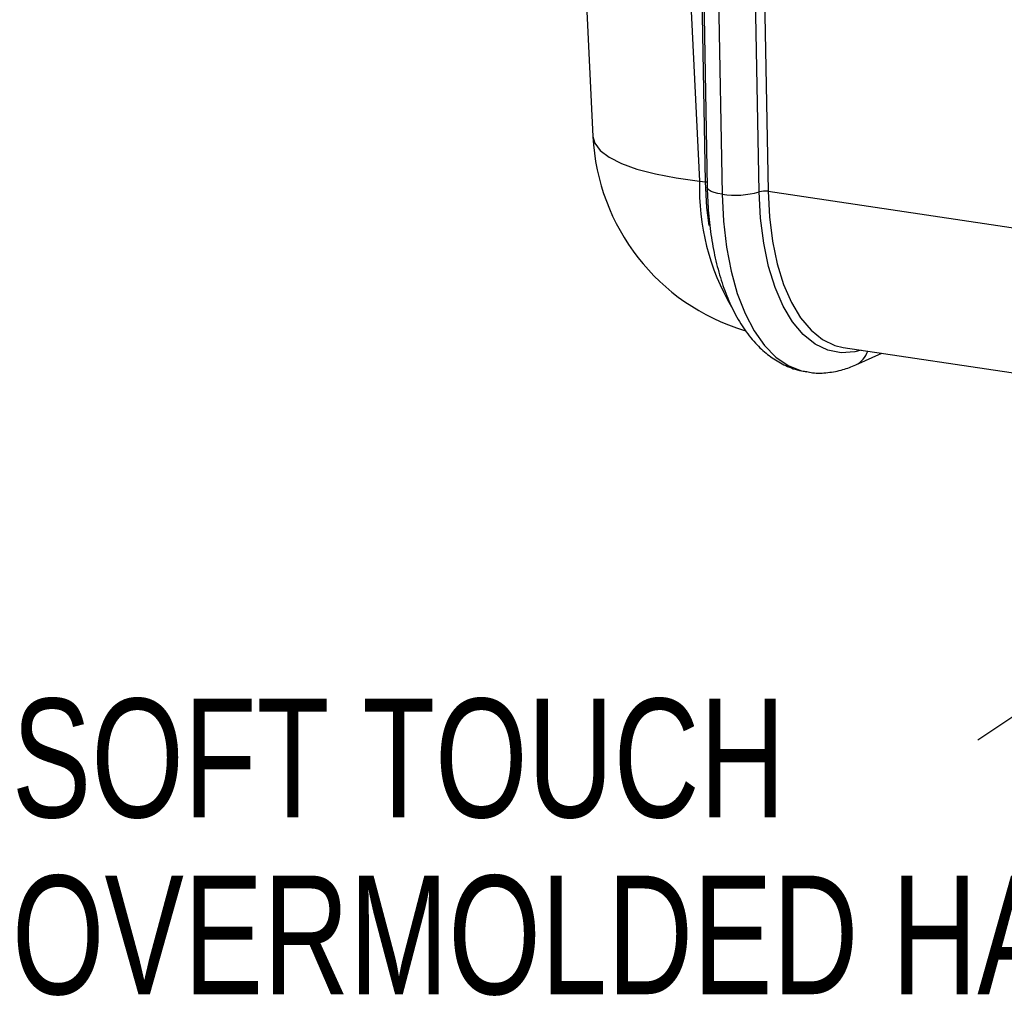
# Model space of a CAD drawing. Header units: millimetres. Extents: x 12 to 859, y 4 to 555.
# Tile 51 of 70: x 607 to 659, y 354 to 406. Entities that reach past the tile are written whole.
import ezdxf

# ---------------------------------------------------------------- set-up
doc = ezdxf.new("R2010")
doc.units = ezdxf.units.MM
doc.linetypes.add('CENTER', pattern=[10.16, 6.35, -1.27, 1.27, -1.27])
doc.layers.add('DEFAULT_1', color=7, linetype='CENTER')
doc.styles.add('SLDTEXTSTYLE2', font='TXT', dxfattribs={"width": 0.75})
doc.dimstyles.new('SLDDIMSTYLE2', dxfattribs={"dimtxt": 0.18, "dimasz": 0.762, "dimexe": 0, "dimexo": 0.0625, "dimgap": 0, "dimtad": 0, "dimtih": 1, "dimtoh": 1, "dimdec": 0, "dimrnd": 1e-09, "dimzin": 0, "dimdsep": 46, "dimtxsty": 'Standard', "dimblk1": 'DOT', "dimblk2": 'DOT', "dimsah": 1, "dimcen": 0.09, "dimadec": 0, "dimazin": 0, "dimtfac": 0.762, "dimtdec": 0, "dimtofl": 0, "dimtmove": 0, "dimatfit": 3, "dimldrblk": 'DOT', "dimfxl": 1, "dimfrac": 2, "dimtolj": 1, "dimtzin": 0, "dimarcsym": 0})

# ---------------------------------------------------------------- blocks, each defined once
blk = doc.blocks.new('SW_NOTE_0_7')
at = {"layer": 'DEFAULT_1', "color": 0, "char_height": 6.35, "attachment_point": 1, "style": 'SLDTEXTSTYLE2'}
for s, insert in [('SOFT TOUCH', (-51.231, 2.53)), ('OVERMOLDED HANDLE', (-51.231, -6.937))]:
    blk.add_mtext(s, dxfattribs=dict(at, insert=insert))
blk = doc.blocks.new('_Dot')
at = {"color": 0, "linetype": 'ByBlock', "lineweight": -2}
blk.add_line((-0.5, 0), (-1, 0), dxfattribs=at)
at = {"color": 0, "linetype": 'ByBlock', "const_width": 0.5}
blk.add_lwpolyline([(-0.25, 0, 1), (0.25, 0, 1)], format="xyb", close=True, dxfattribs=at)

msp = doc.modelspace()

# ---------------------------------------------------------------- linework, layer by layer
at = {"color": 7, "linetype": 'Continuous', "lineweight": 25}
for p, q in [((635.681, 430.036), (637.179, 399.815)), ((643.06, 409.944), (643.294, 397.107)), ((643.875, 408.385), (644.088, 396.727)), ((646.076, 396.855), (645.884, 407.425)), ((646.359, 407.561), (646.554, 396.886)), ((642.883, 397.435), (643.208, 397.386)), ((650.576, 388.527), (669.725, 385.666)), ((651.242, 387.593), (652.639, 388.219))]:
    msp.add_line(p, q, dxfattribs=at)
at = {"color": 8, "linetype": 'Continuous', "lineweight": 25}
for p, q in [((642.239, 410.425), (642.883, 397.435)), ((643.208, 397.386), (642.979, 409.992)), ((646.554, 396.886), (661.757, 394.614))]:
    msp.add_line(p, q, dxfattribs=at)
at = {"color": 8, "linetype": 'Continuous', "lineweight": 25, "flags": 128}
for points in [[(637.179, 399.815), (637.276, 399.455), (637.567, 399.071), (638.047, 398.709), (638.708, 398.376), (639.537, 398.078), (640.521, 397.818), (641.642, 397.603), (642.883, 397.435)], [(643.289, 397.369), (643.262, 397.376), (643.208, 397.386)], [(643.391, 395.06), (643.281, 396.013), (643.208, 397.386)], [(644.088, 396.727), (643.864, 396.768), (643.671, 396.82), (643.513, 396.881), (643.395, 396.95), (643.322, 397.025), (643.294, 397.102), (643.294, 397.107)], [(651.526, 388.385), (651.192, 388.3), (650.455, 388.246), (649.743, 388.383), (649.066, 388.708), (648.437, 389.215), (647.865, 389.897), (647.359, 390.743), (646.929, 391.737), (646.58, 392.865), (646.319, 394.108), (646.15, 395.445), (646.076, 396.855)], [(646.554, 396.886), (646.626, 395.513), (646.79, 394.211), (647.044, 393.001), (647.384, 391.902), (647.803, 390.933), (648.295, 390.11), (648.852, 389.446), (649.465, 388.952), (650.124, 388.635), (650.576, 388.527)], [(644.088, 396.727), (644.16, 395.281), (644.322, 393.902), (644.571, 392.609), (644.904, 391.421), (645.317, 390.353), (645.803, 389.421), (646.355, 388.637), (646.967, 388.013), (647.63, 387.558), (648.334, 387.277), (648.633, 387.213)]]:
    msp.add_lwpolyline(points, dxfattribs=at)
at = {"color": 7, "linetype": 'Continuous', "lineweight": 25}
for centre, radius, start, end in [((648.595, 400.38), 11.43, 182.837, 253.1656), ((644.788, 401.342), 4.668, 261.3708, 286.0174), ((646.385, 395.778), 1.12, 81.3708, 106.0174)]:
    msp.add_arc(centre, radius, start, end, dxfattribs=at)
at = {"color": 8, "linetype": 'Continuous', "lineweight": 25}
for centre, radius, start, end in [((655.443, 397.044), 12.566, 178.2193, 210.3408), ((650.721, 388.698), 1.222, 295.2366, 342.5366)]:
    msp.add_arc(centre, radius, start, end, dxfattribs=at)
at = {"color": 7, "linetype": 'Continuous', "lineweight": 25}
for points, knots in [([(643.294, 397.107), (643.301, 396.865), (643.32, 396.166), (643.418, 395.039), (643.615, 393.757), (643.899, 392.544), (644.273, 391.411), (644.737, 390.373), (645.294, 389.446), (645.919, 388.68), (646.59, 388.077), (647.31, 387.625), (647.992, 387.331), (648.45, 387.26), (648.622, 387.234)], [0, 0, 0, 0, 0.04851, 0.140524, 0.233002, 0.326119, 0.420005, 0.514689, 0.609873, 0.704282, 0.786328, 0.865087, 0.949263, 1, 1, 1, 1]), ([(648.622, 387.234), (648.724, 387.212), (649.093, 387.134), (649.75, 387.166), (650.529, 387.305), (651.015, 387.501), (651.242, 387.593)], [0, 0, 0, 0, 0.117058, 0.424021, 0.730814, 1, 1, 1, 1])]:
    msp.add_open_spline(points, degree=3, knots=knots, dxfattribs=at)

# ---------------------------------------------------------------- block references
at = {"layer": 'DEFAULT_1'}
msp.add_blockref('SW_NOTE_0_7', (657.319, 367.197), dxfattribs=at)

# ---------------------------------------------------------------- leaders
msp.add_leader([(688.396, 387.962), (657.319, 367.197)], dimstyle='SLDDIMSTYLE2', dxfattribs=at)

doc.saveas('drawing.dxf')
